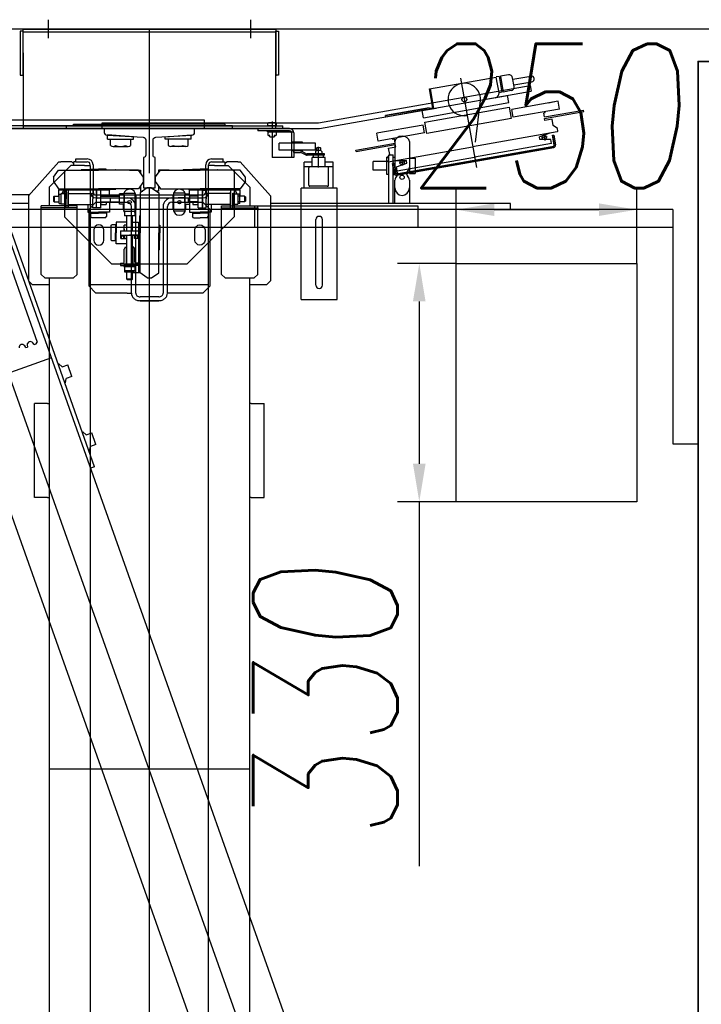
# Model space of a CAD drawing. Header units: millimetres. Extents: x 247761 to 294611, y 172579 to 236863.
# Tile 201 of 256: x 265551 to 266495, y 187381 to 188746. Entities that reach past the tile are written whole.
import ezdxf

# ---------------------------------------------------------------- set-up
doc = ezdxf.new("R2010")
doc.units = ezdxf.units.MM
doc.layers.add('DIM_COMP_AUX', color=7, linetype='Continuous', plot=False)
doc.layers.add('NOVÁ TENKÁ', color=240, linetype='Continuous')
doc.layers.add('OBRYSY', color=7, linetype='Continuous')
doc.styles.add('ROMANS', font='romans.shx', dxfattribs={"width": 0.75, "oblique": 5, "height": 200})
doc.dimstyles.new('KONE_mm', dxfattribs={"dimscale": 15, "dimtxt": 3.5, "dimasz": 3.5, "dimexe": 2, "dimexo": 0, "dimgap": 2, "dimtad": 1, "dimdec": 0, "dimrnd": 0.01, "dimzin": 0, "dimdsep": 46, "dimtxsty": 'ROMANS', "dimsah": 1, "dimcen": 0, "dimclrd": 256, "dimclre": 256, "dimclrt": 256, "dimadec": 1, "dimazin": 3, "dimtfac": 1, "dimtdec": 0, "dimtmove": 0, "dimatfit": 3, "dimfxl": 0, "dimtolj": 1, "dimtzin": 0, "dimarcsym": 0})

# ---------------------------------------------------------------- blocks, each defined once
blk = doc.blocks.new('*D490')
at = {"layer": 'Defpoints', "color": 0, "transparency": 16777216}
for p in [(700, 505), (774.6, 505), (700, 255)]:
    blk.add_point(p, dxfattribs=at)
at = {"layer": 'DIM_COMP_AUX', "lineweight": -2, "transparency": 16777216}
for p, q in [((700, 505), (804.6, 505)), ((774.6, 307.5), (774.6, 452.5)), ((700, 255), (804.6, 255))]:
    blk.add_line(p, q, dxfattribs=at)
at = {"layer": 'DIM_COMP_AUX', "transparency": 16777216}
for points in [[(783.4, 452.5), (765.9, 452.5), (774.6, 505)], [(783.4, 307.5), (765.9, 307.5), (774.6, 255)]]:
    blk.add_solid(points, dxfattribs=at)
at = {"layer": 'DIM_COMP_AUX', "transparency": 16777216, "insert": (904.6, 380), "char_height": 200, "attachment_point": 5, "rotation": 270, "style": 'ROMANS'}
blk.add_mtext('\\A1;250', dxfattribs=at)
blk = doc.blocks.new('*D491')
at = {"layer": 'Defpoints', "color": 0, "transparency": 16777216}
for p in [(370, 556.2), (370, 505), (700, 505)]:
    blk.add_point(p, dxfattribs=at)
at = {"layer": 'DIM_COMP_AUX', "lineweight": -2, "transparency": 16777216}
for p, q in [((370, 505), (370, 586.2)), ((700, 505), (700, 586.2)), ((370, 556.2), (-134.9, 556.2)), ((647.5, 556.2), (422.5, 556.2))]:
    blk.add_line(p, q, dxfattribs=at)
at = {"layer": 'DIM_COMP_AUX', "transparency": 16777216}
for points in [[(422.5, 565), (422.5, 547.5), (370, 556.2)], [(647.5, 565), (647.5, 547.5), (700, 556.2)]]:
    blk.add_solid(points, dxfattribs=at)
at = {"layer": 'DIM_COMP_AUX', "transparency": 16777216, "insert": (91.3, 686.2), "char_height": 200, "attachment_point": 5, "style": 'ROMANS'}
blk.add_mtext('\\A1;330', dxfattribs=at)
blk = doc.blocks.new('10020_Elevator_0')
at = {"layer": 'NOVÁ TENKÁ'}
for p, q in [((775, 205), (775, 1880)), ((750, 205), (750, 1855)), ((783, 1097.5), (783, 1430)), ((795, 1096.61), (795, 1412)), ((887, 1354), (887, 854)), ((899, 1354), (899, 854)), ((-885.49, 616.04), (885.09, 1245.09)), ((902.27, 1195.75), (591.26, 1085.42)), ((-891.82, 679.78), (527.46, 1183.53)), ((-526.87, 676.67), (892.48, 1180.44)), ((418.45, 1005.98), (894.59, 1174.5)), ((569.17, 1065.69), (527.46, 1183.53)), ((891, 815), (891, 1122)), ((583.58, 1101.1), (585.98, 1102.75)), ((583.58, 1101.1), (584.31, 1099.04)), ((587.21, 1099.27), (584.31, 1099.04)), ((676, 1097.5), (671, 1092.5)), ((671, 1092.5), (671, 1069)), ((794, 1097.5), (676, 1097.5)), ((841, 1055.5), (794, 1097.5)), ((991.79, 1105), (887, 1105)), ((887, 1105), (887, 755)), ((887, 755), (887, 1105)), ((887, 1105), (887, 755)), ((891, 1105), (891, 755)), ((960, 1105), (1025, 1105)), ((1021, 1105), (1021, 755)), ((1025, 1105), (1025, 755)), ((1025, 755), (1025, 1105)), ((1025, 1105), (1025, 755)), ((376, 1089), (506, 1089)), ((376, 1077), (376, 1089)), ((506, 1077), (506, 1089)), ((587.59, 1089.79), (589.99, 1091.44)), ((587.59, 1089.79), (588.71, 1086.64)), ((588.71, 1086.64), (591.26, 1085.42)), ((685, 1080), (680, 1075)), ((685, 1080), (780, 1080)), ((777, 1030), (777, 1080)), ((780, 1030), (780, 1080)), ((680, 1069), (-806, 1069)), ((0, 1069), (0, 791)), ((376, 1071), (376, 1077)), ((376, 1071), (376, 1069)), ((506, 1071), (506, 1077)), ((506, 1071), (506, 1069)), ((680, 1075), (680, 1035)), ((806, 1069), (780, 1069)), ((836, 1039), (806, 1069)), ((1037.91, 1070.03), (1012.09, 1070.03)), ((561.08, 1055.59), (556.95, 1050.76)), ((556.95, 1050.76), (559.62, 1043.22)), ((560.8, 1056.36), (561.08, 1055.59)), ((796.69, 1052.6), (782.31, 1052.6)), ((782.31, 1047.5), (782.31, 1052.6)), ((783, 1055.1), (783, 1052.6)), ((783, 1055.1), (796, 1055.1)), ((786.5, 1062.89), (785.5, 1061.89)), ((793.5, 1061.89), (785.5, 1061.89)), ((785.5, 1061.89), (785.5, 1055.1)), ((792.5, 1062.89), (786.5, 1062.89)), ((793.5, 1061.89), (792.5, 1062.89)), ((793.5, 1061.89), (793.5, 1055.1)), ((793.5, 1055.5), (802, 1055.5)), ((796, 1055.1), (796, 1052.6)), ((796.69, 1047.5), (796.69, 1052.6)), ((802, 985.5), (802, 1055.5)), ((802, 1055), (802, 985)), ((802, 1055), (802, 985)), ((813.5, 1062.89), (803.5, 1055.88)), ((803.5, 1055.88), (803.5, 1000.5)), ((819.5, 1062.89), (829.5, 1055.88)), ((829.5, 1055.88), (829.5, 1000.5)), ((841, 1055.5), (841, 1052.5)), ((841, 1037.5), (841, 1052.5)), ((534.41, 1047.02), (534.68, 1046.24)), ((534.68, 1046.24), (540.92, 1045.09)), ((543.59, 1037.54), (540.92, 1045.09)), ((543.59, 1037.54), (559.62, 1043.22)), ((764.5, 1047.5), (699.5, 982.5)), ((829.5, 1047.5), (764.5, 1047.5)), ((777, 1045.5), (789.5, 1045.5)), ((777, 1042.5), (777, 1045.5)), ((777, 1042.5), (780.5, 1042.5)), ((799, 1042.5), (778.5, 1042.5)), ((778.5, 1042.5), (799, 1042.5)), ((797.5, 1047.1), (781.5, 1047.1)), ((781.5, 1047.1), (781.5, 1045.5)), ((781.5, 1045.5), (797.5, 1045.5)), ((782, 1042.5), (782, 1008.5)), ((784.11, 1047.1), (794.89, 1047.1)), ((802, 1045.5), (789.5, 1045.5)), ((797, 1042.5), (797, 1008.5)), ((797.5, 1045.5), (797.5, 1047.1)), ((802, 1042.5), (798.5, 1042.5)), ((802, 1042.5), (802, 1045.5)), ((836, 1020), (836, 1039)), ((838, 1034.5), (841, 1037.5)), ((887, 1045), (887, 745)), ((887, 1045), (891, 1045)), ((891, 1045), (891, 745)), ((680, 1035), (685, 1030)), ((685, 1030), (780, 1030)), ((803, 1000.5), (803, 1024)), ((830, 1000.5), (830, 1024)), ((836, 1034.5), (841, 1034.5)), ((841, 1032), (841, 1034.5)), ((841, 1032), (845, 1032)), ((841, 1032), (841, 1016)), ((845, 1032), (845, 1016)), ((891, 1035), (893, 1035)), ((893, 1035), (893, 930)), ((836, 1012), (-837, 1012)), ((418.45, 1005.98), (416.45, 1011.64)), ((440.14, 1013.66), (440.41, 1012.88)), ((440.41, 1012.88), (446.66, 1011.72)), ((449.32, 1004.18), (446.66, 1011.72)), ((449.32, 1004.18), (465.35, 1009.85)), ((466.81, 1022.22), (462.68, 1017.39)), ((462.68, 1017.39), (465.35, 1009.85)), ((466.53, 1023), (466.81, 1022.22)), ((669, 1014), (659, 1004)), ((775, 1014), (669, 1014)), ((671, 1012), (671, 848)), ((763.5, 1009.98), (764.97, 1011.45)), ((763.5, 991.02), (763.5, 1009.98)), ((771, 1011.45), (764.97, 1011.45)), ((770, 1011.45), (770, 1000.5)), ((771, 1015.5), (771, 1000.5)), ((782, 1015.5), (771, 1015.5)), ((771, 1011.45), (771, 1000.5)), ((785, 1004), (775, 1014)), ((830, 1011.25), (831, 1011.25)), ((831, 1011.25), (831, 1000.5)), ((836, 1020), (836, 1012)), ((659, 961), (659, 1004)), ((770, 989.55), (770, 1000.5)), ((771, 985.5), (771, 1000.5)), ((771, 989.55), (771, 1000.5)), ((777, 997.5), (777, 1003.5)), ((777, 1003.5), (802, 1003.5)), ((777, 997.5), (802, 997.5)), ((777.25, 1008.5), (789.5, 1008.5)), ((777.25, 1003.5), (777.25, 1008.5)), ((782, 997.5), (782, 989.95)), ((782, 995.5), (782, 997.5)), ((785, 1004), (785, 961)), ((785.5, 997.5), (785.5, 971.5)), ((801.75, 1008.5), (789.5, 1008.5)), ((801.75, 1003.5), (789.5, 1003.5)), ((791, 1004), (791, 930)), ((793.5, 997.5), (793.5, 971.5)), ((795, 1004), (795, 930)), ((837, 1008), (799, 1008)), ((801.75, 1003.5), (801.75, 1008.5)), ((802, 992), (802, 1009)), ((803, 1009), (802, 1009)), ((803, 1000.5), (803, 977)), ((803.5, 945.12), (803.5, 1000.5)), ((829.5, 945.12), (829.5, 1000.5)), ((830, 1000.5), (830, 977)), ((831, 989.75), (831, 1000.5)), ((699.5, 982.5), (699.5, 877.5)), ((733.02, 983.5), (731.55, 982.03)), ((751.98, 983.5), (733.02, 983.5)), ((751.98, 983.5), (753.45, 982.03)), ((763.5, 991.02), (764.97, 989.55)), ((771, 989.55), (764.97, 989.55)), ((785.5, 985.5), (771, 985.5)), ((785.5, 989.95), (782, 989.95)), ((785, 984), (791, 984)), ((791, 984), (791, 961)), ((793.5, 985.5), (802, 985.5)), ((803, 992), (802, 992)), ((803, 984), (802, 985)), ((803, 984), (802, 985)), ((830, 989.75), (831, 989.75)), ((863.57, 983.86), (872.38, 983.86)), ((872.38, 988), (872.38, 952)), ((872.38, 988), (878.28, 988)), ((872.38, 983.86), (872.38, 956.14)), ((875.38, 952), (878.28, 988)), ((887, 995.5), (887, 698.04)), ((887, 995.5), (895, 995.5)), ((895, 995.5), (895, 698.04)), ((697.5, 970), (697.5, 957.5)), ((700.5, 970), (697.5, 970)), ((700.5, 970), (700.5, 966.5)), ((727.5, 976), (742.5, 976)), ((727.5, 961.5), (727.5, 976)), ((731.55, 976), (731.55, 982.03)), ((731.55, 977), (742.5, 977)), ((731.55, 976), (742.5, 976)), ((734.5, 969.75), (734.5, 961.5)), ((734.5, 969.75), (739.5, 969.75)), ((734.5, 968.75), (738.5, 968.75)), ((738.5, 968.75), (738.5, 965.25)), ((739.5, 970), (739.5, 945)), ((745.5, 970), (739.5, 970)), ((739.5, 969.75), (739.5, 957.5)), ((753.45, 977), (742.5, 977)), ((757.5, 976), (742.5, 976)), ((753.45, 976), (742.5, 976)), ((745.5, 970), (745.5, 945)), ((753.45, 976), (753.45, 982.03)), ((757.5, 961.5), (757.5, 976)), ((782.31, 965), (782.31, 971.5)), ((782.31, 971.5), (796.69, 971.5)), ((796.69, 965), (796.69, 971.5)), ((862.28, 980.39), (862.28, 959.61)), ((659, 961), (659, 955)), ((677.5, 960.5), (678.5, 961.5)), ((677.5, 954.5), (677.5, 960.5)), ((678.5, 961.5), (687.9, 961.5)), ((678.5, 953.5), (678.5, 961.5)), ((687.9, 951), (687.9, 964)), ((687.9, 964), (690.4, 964)), ((690.4, 964.69), (690.4, 950.31)), ((695.9, 964.69), (690.4, 964.69)), ((695.9, 965.5), (695.9, 949.5)), ((697.5, 965.5), (695.9, 965.5)), ((695.9, 952.11), (695.9, 962.89)), ((697.5, 949.5), (697.5, 965.5)), ((722.5, 962), (697.5, 962)), ((697.5, 961.5), (739.5, 961.5)), ((697.5, 950), (697.5, 957.5)), ((697.5, 945), (697.5, 957.5)), ((700.51, 966.79), (700.65, 965.85)), ((702, 965), (719.9, 965)), ((722.5, 963.5), (719.9, 965)), ((722.5, 963.5), (722.5, 961.5)), ((734.5, 965.25), (738.5, 965.25)), ((734.5, 964.25), (739.5, 964.25)), ((738.5, 965.25), (738.5, 967)), ((739.5, 945.25), (739.5, 957.5)), ((747.5, 965), (745.5, 965)), ((745.5, 965), (753.05, 965)), ((745.5, 961.5), (765.99, 961.5)), ((753.05, 961.5), (753.05, 965)), ((765.99, 950.32), (765.99, 964.7)), ((772.5, 964.7), (765.99, 964.7)), ((772.49, 962.9), (772.49, 952.11)), ((772.5, 965), (797.5, 965)), ((772.5, 965), (772.5, 950)), ((775.5, 966), (782.31, 966)), ((794.89, 965), (784.11, 965)), ((797.5, 965), (797.5, 950)), ((829.5, 957.5), (829.5, 942.5)), ((872.38, 956.14), (863.57, 956.14)), ((648.54, 943), (648.54, 917)), ((648.54, 917), (648.54, 943)), ((653.77, 917), (653.77, 943)), ((659, 955), (779, 955)), ((659, 949), (779, 949)), ((678.5, 953.5), (677.5, 954.5)), ((678.5, 953.5), (687.9, 953.5)), ((680.11, 933), (687.12, 943)), ((687.12, 943), (742.5, 943)), ((687.5, 953.5), (687.5, 945)), ((687.5, 953.5), (687.5, 943)), ((700.5, 945), (687.5, 945)), ((687.9, 951), (690.4, 951)), ((695.9, 950.31), (690.4, 950.31)), ((695.9, 949.5), (697.5, 949.5)), ((697.5, 950), (697.5, 954.5)), ((697.5, 953.5), (739.5, 953.5)), ((722.5, 953), (697.5, 953)), ((757.5, 945), (698.84, 945)), ((700.5, 945), (700.5, 948.5)), ((702, 950), (719.9, 950)), ((742.5, 943.5), (719, 943.5)), ((722.5, 951.5), (719.9, 950)), ((722.5, 951.5), (722.5, 953.5)), ((751, 945), (734, 945)), ((734, 943.5), (734, 945)), ((734.5, 945), (734.5, 950.75)), ((734.5, 950.75), (739.5, 950.75)), ((734.5, 949.75), (738.5, 949.75)), ((734.5, 946.25), (738.5, 946.25)), ((734.5, 945.25), (739.5, 945.25)), ((734.5, 945.25), (739.5, 945.25)), ((738.5, 946.5), (738.5, 949.75)), ((738.5, 946.25), (738.5, 949.75)), ((742.5, 943.5), (766, 943.5)), ((797.88, 943), (742.5, 943)), ((745.5, 953.5), (765.99, 953.5)), ((751, 943.5), (751, 945)), ((757.5, 953.5), (757.5, 945)), ((772.5, 950.32), (765.99, 950.32)), ((797.5, 950), (772.5, 950)), ((794.5, 949), (775.5, 949)), ((804.89, 933), (797.88, 943)), ((807.24, 942.5), (800.5, 942.5)), ((800.5, 942.5), (800.5, 939.26)), ((813.5, 938.11), (803.5, 945.12)), ((819.5, 938.11), (829.5, 945.12)), ((829.5, 942.5), (825.76, 942.5)), ((872.38, 952), (875.38, 952)), ((-805, 930), (805, 930)), ((-750, 930), (750, 930)), ((791, 930), (791, 856)), ((795, 930), (795, 856)), ((825.18, 930), (948.82, 930)), ((887, 930), (887, 715.55)), ((887, 930), (1025, 930)), ((893, 825), (893, 930)), ((680.11, 927), (687.12, 917)), ((687.12, 917), (742.5, 917)), ((742.5, 916.5), (719, 916.5)), ((731.75, 916.5), (731.75, 915.5)), ((731.75, 915.5), (742.5, 915.5)), ((797.88, 917), (742.5, 917)), ((742.5, 916.5), (766, 916.5)), ((753.25, 915.5), (742.5, 915.5)), ((753.25, 916.5), (753.25, 915.5)), ((804.89, 927), (797.88, 917)), ((800.5, 917.5), (800.5, 920.74)), ((807.24, 917.5), (800.5, 917.5)), ((813.5, 921.89), (803.5, 914.88)), ((803.5, 914.88), (803.5, 859.5)), ((819.5, 921.89), (829.5, 914.88)), ((829.5, 917.5), (825.76, 917.5)), ((829.5, 902.5), (829.5, 917.5)), ((829.5, 914.88), (829.5, 859.5)), ((779, 911), (659, 911)), ((659, 899), (659, 905)), ((659, 905), (779, 905)), ((872.38, 903.86), (863.57, 903.86)), ((872.38, 872), (872.38, 908)), ((872.38, 908), (875.38, 908)), ((872.38, 876.14), (872.38, 903.86)), ((875.38, 908), (878.28, 872)), ((659, 856), (659, 899)), ((772.5, 896), (797.5, 896)), ((772.5, 881), (772.5, 896)), ((775.5, 897), (794.5, 897)), ((785, 899), (785, 856)), ((791, 899), (791, 876)), ((791, 880), (791, 890)), ((797.5, 881), (797.5, 896)), ((862.28, 879.61), (862.28, 900.39)), ((764.5, 812.5), (699.5, 877.5)), ((771, 874.5), (771, 859.5)), ((785.5, 874.5), (771, 874.5)), ((797.5, 881), (772.5, 881)), ((782.31, 880), (775.5, 880)), ((782.31, 881), (782.31, 874.5)), ((784.11, 881), (794.89, 881)), ((794.89, 874.5), (784.11, 874.5)), ((785, 876), (791, 876)), ((785.5, 862.5), (785.5, 874.5)), ((793.5, 862.5), (793.5, 874.5)), ((793.5, 874.5), (802, 874.5)), ((796.69, 881), (796.69, 874.5)), ((803, 876), (802, 875)), ((802, 805), (802, 875)), ((802, 874.5), (802, 804.5)), ((803, 859.5), (803, 883)), ((830, 859.5), (830, 883)), ((863.57, 876.14), (872.38, 876.14)), ((763.5, 868.98), (764.97, 870.45)), ((763.5, 868.98), (763.5, 859.5)), ((771, 870.45), (764.97, 870.45)), ((770, 870.45), (770, 859.5)), ((771, 870.45), (771, 859.5)), ((777, 862.5), (802, 862.5)), ((777, 862.5), (777, 856.5)), ((782, 870.05), (782, 862.5)), ((785.5, 870.05), (782, 870.05)), ((803, 868), (802, 868)), ((802, 868), (802, 851)), ((830, 870.25), (831, 870.25)), ((831, 870.25), (831, 859.5)), ((872.38, 872), (878.28, 872)), ((-836, 848), (836, 848)), ((659, 856), (669, 846)), ((669, 846), (775, 846)), ((763.5, 850.02), (763.5, 859.5)), ((763.5, 850.02), (764.97, 848.55)), ((771, 848.55), (764.97, 848.55)), ((770, 848.55), (770, 859.5)), ((771, 844.5), (771, 859.5)), ((771, 848.55), (771, 859.5)), ((775, 846), (785, 856)), ((777, 856.5), (802, 856.5)), ((777.25, 856.5), (789.5, 856.5)), ((777.25, 856.5), (777.25, 851.5)), ((777.25, 851.5), (789.5, 851.5)), ((799, 856.5), (778.5, 856.5)), ((782, 817.5), (782, 851.5)), ((801.75, 856.5), (789.5, 856.5)), ((801.75, 851.5), (789.5, 851.5)), ((797, 817.5), (797, 851.5)), ((799, 852), (837, 852)), ((799, 848), (837, 848)), ((801.75, 856.5), (801.75, 851.5)), ((803, 851), (802, 851)), ((803, 859.5), (803, 836)), ((803.5, 804.12), (803.5, 859.5)), ((829.5, 804.12), (829.5, 859.5)), ((830, 859.5), (830, 836)), ((830, 848.75), (831, 848.75)), ((831, 848.75), (831, 859.5)), ((836, 840), (836, 848)), ((899, 854), (887, 854)), ((782, 844.5), (771, 844.5)), ((836, 840), (836, 821)), ((841, 844), (841, 828)), ((845, 844), (845, 828)), ((685, 830), (680, 825)), ((680, 825), (680, 785)), ((685, 830), (780, 830)), ((777, 830), (777, 780)), ((780, 830), (780, 780)), ((806, 791), (836, 821)), ((841, 825.5), (836, 825.5)), ((841, 822.5), (838, 825.5)), ((841, 828), (845, 828)), ((841, 828), (841, 825.5)), ((841, 807.5), (841, 822.5)), ((891, 825), (893, 825)), ((829.5, 812.5), (764.5, 812.5)), ((777, 817.5), (780.5, 817.5)), ((777, 817.5), (777, 814.5)), ((777, 814.5), (789.5, 814.5)), ((778.5, 817.5), (799, 817.5)), ((798.5, 817.5), (780.5, 817.5)), ((781.5, 814.5), (797.5, 814.5)), ((781.5, 812.9), (781.5, 814.5)), ((797.5, 812.9), (781.5, 812.9)), ((782.31, 812.9), (782.31, 807.4)), ((796.69, 807.4), (782.31, 807.4)), ((783, 804.9), (783, 807.4)), ((784.11, 812.9), (794.89, 812.9)), ((785.5, 798.11), (785.5, 807.4)), ((793.5, 798.11), (793.5, 807.4)), ((796, 804.9), (796, 807.4)), ((796.69, 812.9), (796.69, 807.4)), ((797.5, 814.5), (797.5, 812.9)), ((802, 817.5), (798.5, 817.5)), ((802, 817.5), (802, 814.5)), ((841, 807.5), (841, 804.5)), ((887, 815), (891, 815)), ((783, 804.9), (796, 804.9)), ((793.5, 798.11), (785.5, 798.11)), ((786.5, 797.11), (785.5, 798.11)), ((792.5, 797.11), (786.5, 797.11)), ((793.5, 798.11), (792.5, 797.11)), ((793.5, 804.5), (802, 804.5)), ((794, 762.5), (841, 804.5)), ((813.5, 797.11), (803.5, 804.12)), ((819.5, 797.11), (829.5, 804.12)), ((-806, 791), (680, 791)), ((376, 789), (376, 791)), ((376, 789), (376, 783)), ((376, 783), (376, 771)), ((506, 789), (506, 791)), ((506, 789), (506, 783)), ((506, 783), (506, 771)), ((671, 791), (671, 767.5)), ((680, 785), (685, 780)), ((685, 780), (774, 780)), ((750, 784), (780, 784)), ((750, 558), (750, 784)), ((777, 780), (774, 780)), ((777, 780), (780, 780)), ((806, 791), (780, 791)), ((780, 784), (780, 558)), ((887, 780), (884, 780)), ((884, 760), (884, 780)), ((887, 736), (887, 780)), ((1037.91, 789.97), (1012.09, 789.97)), ((376, 771), (506, 771)), ((671, 767.5), (676, 762.5)), ((877.4, 763), (877.4, 764.33)), ((881.86, 765.77), (877.94, 765.77)), ((882.4, 766.25), (884, 766.25)), ((882.4, 753.75), (882.4, 766.25)), ((882.4, 764.33), (882.4, 760)), ((884, 760), (884, 766.25)), ((891, 765.77), (894.46, 765.77)), ((891, 754.23), (891, 765.77)), ((895, 755.67), (895, 764.33)), ((794, 762.5), (676, 762.5)), ((783, 430), (783, 762.5)), ((882, 760), (847, 760)), ((847, 730), (847, 760)), ((877.4, 755.67), (877.4, 757)), ((881.86, 754.23), (877.94, 754.23)), ((882, 730.08), (882, 760)), ((882.4, 753.75), (884, 753.75)), ((884, 736), (884, 760)), ((896.79, 760), (886, 760)), ((887, 755), (991.79, 755)), ((894.46, 754.23), (891, 754.23)), ((1025, 755), (960, 755)), ((857, 750.18), (867, 750.18)), ((887, 745), (891, 745)), ((881, 733), (847, 733)), ((881, 730), (847, 730)), ((854, 730.18), (854, 720.68)), ((854, 730.18), (856, 730.18)), ((856, 732.18), (857, 732.18)), ((857, 732.18), (856, 732.18)), ((868, 732.18), (867, 732.18)), ((867, 732.18), (868, 732.18)), ((867, 700.18), (867, 725.18)), ((868, 718.18), (868, 732.18)), ((650.4, 720), (804.4, 720)), ((650.4, 720), (650.4, 670)), ((804.4, 670), (804.4, 720)), ((804.4, 715.68), (840.4, 715.68)), ((834, 675.68), (834, 715.68)), ((840.4, 704.68), (840.4, 715.68)), ((850, 687.68), (850, 711.68)), ((853.76, 719.74), (850.47, 713.56)), ((852, 687.68), (852, 711.68)), ((855.53, 718.8), (852.24, 712.62)), ((856, 718.18), (857, 718.18)), ((867, 718.18), (868, 718.18)), ((669.9, 699.5), (760.9, 699.5)), ((807, 683.68), (807, 707.68)), ((808.5, 709.18), (832.5, 709.18)), ((834, 704.68), (847, 704.68)), ((847, 686.68), (847, 704.68)), ((847, 702.68), (850, 702.68)), ((852, 698.99), (852, 692.36)), ((855.19, 700.1), (852.41, 700.1)), ((857, 700.18), (867, 700.18)), ((895.18, 695.96), (946.89, 402.68)), ((669.9, 690.5), (760.9, 690.5)), ((833.05, 695.68), (856.8, 695.68)), ((834, 686.68), (847, 686.68)), ((840.4, 675.68), (840.4, 686.68)), ((847, 688.68), (850, 688.68)), ((850, 687.68), (852, 687.68)), ((850.4, 695.68), (856.8, 695.68)), ((855.19, 691.26), (852.41, 691.26)), ((856.8, 695.68), (861.5, 695.68)), ((887.3, 694.57), (939.02, 401.29)), ((650.4, 670), (804.4, 670)), ((804.4, 675.68), (840.4, 675.68)), ((808.5, 682.18), (832.5, 682.18)), ((829.5, 620), (841.5, 620)), ((829.5, 601), (829.5, 620)), ((841.5, 601), (841.5, 620)), ((823.5, 601), (847.5, 601)), ((823.5, 598.5), (823.5, 601)), ((847.5, 598.5), (847.5, 601)), ((783, 598.5), (850.5, 598.5)), ((783, 592.5), (850.5, 592.5)), ((783, 590), (815.56, 590)), ((823.5, 592.5), (823.5, 590)), ((833.44, 590), (823.5, 590)), ((829.5, 588.96), (829.5, 590)), ((844.5, 590), (833.44, 590)), ((847.5, 590), (844.5, 590)), ((847.5, 592.5), (847.5, 590)), ((869.25, 590), (847.5, 590)), ((850.5, 598.5), (850.5, 592.5)), ((815.56, 570), (783, 570)), ((832.97, 570), (824.99, 570)), ((824.99, 570), (824.99, 562)), ((846.01, 562), (824.99, 562)), ((829.5, 570), (829.5, 571.04)), ((844.5, 570), (833.44, 570)), ((846.01, 570), (844.5, 570)), ((869.25, 570), (846.01, 570)), ((846.01, 570), (846.01, 562)), ((780, 558), (750, 558)), ((775, 430), (783, 430)), ((946.89, 402.68), (939.02, 401.29))]:
    blk.add_line(p, q, dxfattribs=at)
at = {"layer": 'NOVÁ TENKÁ', "ltscale": 0.25}
for p, q in [((855.19, 643.6), (857.16, 643.95)), ((855.19, 643.6), (864.74, 589.44)), ((857.16, 643.95), (866.71, 589.78)), ((869.69, 613.16), (880.53, 615.07)), ((891.81, 551.05), (880.53, 615.07)), ((841.13, 599.49), (841.94, 600.65)), ((841.94, 600.65), (845.39, 601.26)), ((845.39, 601.26), (851.18, 597.2)), ((880.98, 549.14), (869.69, 613.16)), ((904.97, 603.13), (903, 602.78)), ((913.68, 542.22), (903, 602.78)), ((915.65, 542.56), (904.97, 603.13)), ((822.42, 587.56), (860.8, 369.92)), ((860.8, 369.92), (822.42, 587.56)), ((824.78, 585.69), (824.39, 587.91)), ((824.39, 587.91), (824.78, 585.69)), ((838.64, 593.46), (824.85, 591.03)), ((824.85, 591.03), (838.64, 593.46)), ((838.99, 591.5), (825.2, 589.06)), ((838.99, 591.5), (825.2, 589.06)), ((828.68, 586.63), (834.09, 587.59)), ((834.09, 587.59), (839.3, 573.27)), ((838.99, 591.5), (838.64, 593.46)), ((838.64, 593.46), (838.99, 591.5)), ((841.13, 599.49), (861.8, 482.3)), ((842.96, 589.15), (842.96, 573.92)), ((851.18, 597.2), (860.05, 598.76)), ((860.05, 598.76), (861.78, 588.91)), ((861.78, 588.91), (864.74, 589.44)), ((866.71, 589.78), (872.12, 590.74)), ((871.78, 592.71), (873.25, 592.97)), ((872.12, 590.74), (871.78, 592.71)), ((824.78, 585.69), (862.38, 372.48)), ((824.78, 585.69), (862.38, 372.48)), ((828.68, 586.63), (847.52, 479.78)), ((844.14, 580.73), (835.86, 579.27)), ((840.73, 575.86), (839.27, 584.14)), ((839.3, 573.27), (842.96, 573.92)), ((880.22, 545.96), (895.98, 548.74)), ((900.89, 428.77), (880.22, 545.96)), ((880.98, 549.14), (891.81, 551.05)), ((895.98, 548.74), (916.64, 431.55)), ((902.1, 550.33), (911.94, 552.06)), ((902.1, 550.33), (922.93, 432.15)), ((911.94, 552.06), (915.33, 532.86)), ((913.68, 542.22), (915.65, 542.56)), ((915.53, 537.47), (914.67, 542.39)), ((942.3, 541.17), (914.72, 536.31)), ((915.53, 537.47), (942.12, 542.16)), ((942.12, 542.16), (958.45, 449.58)), ((956.74, 499.04), (832.89, 477.2)), ((866.36, 372.93), (847.52, 479.78)), ((882.46, 365.1), (861.8, 482.3)), ((868.08, 478.33), (922.05, 471.96)), ((926.17, 471.37), (932.78, 433.89)), ((937.33, 441.8), (936.63, 445.74)), ((936.78, 445.76), (958.45, 449.58)), ((959.29, 445.67), (937.33, 441.8)), ((959.64, 443.7), (937.67, 439.83)), ((939.58, 428.99), (937.67, 439.83)), ((939.69, 440.18), (939.35, 442.15)), ((957.62, 443.34), (957.27, 445.31)), ((959.29, 445.67), (958.59, 449.61)), ((961.55, 432.87), (959.64, 443.7)), ((916.64, 431.55), (900.89, 428.77)), ((902.69, 426.04), (913.52, 427.95)), ((913.97, 362.03), (902.69, 426.04)), ((924.81, 363.94), (913.52, 427.95)), ((922.93, 432.15), (932.78, 433.89)), ((945.38, 424.94), (957.49, 427.07)), ((947.49, 425.31), (951.9, 400.3)), ((955.37, 426.7), (959.78, 401.69)), ((878.87, 383.76), (870.59, 382.3)), ((871.77, 389.11), (875.43, 389.76)), ((871.77, 373.88), (871.77, 389.11)), ((875.46, 378.89), (874, 387.17)), ((880.64, 375.45), (875.43, 389.76)), ((898.25, 382.1), (901.2, 382.63)), ((899.99, 372.26), (898.25, 382.1)), ((901.2, 382.63), (910.75, 328.46)), ((903.17, 382.97), (908.59, 383.93)), ((903.17, 382.97), (912.72, 328.81)), ((908.94, 381.96), (908.59, 383.93)), ((908.94, 381.96), (910.41, 382.22)), ((862.38, 372.48), (862.77, 370.26)), ((862.38, 372.48), (862.77, 370.26)), ((877.71, 371.88), (863.92, 369.45)), ((863.92, 369.45), (877.71, 371.88)), ((878.06, 369.91), (864.27, 367.48)), ((878.06, 369.91), (864.27, 367.48)), ((866.36, 372.93), (871.77, 373.88)), ((877.71, 371.88), (878.06, 369.91)), ((877.71, 371.88), (878.06, 369.91)), ((887.07, 364.9), (891.12, 370.69)), ((891.12, 370.69), (899.99, 372.26)), ((924.03, 368.37), (922.46, 377.24)), ((882.46, 365.1), (883.62, 364.29)), ((883.62, 364.29), (887.07, 364.9)), ((913.97, 362.03), (924.81, 363.94)), ((910.75, 328.46), (912.72, 328.81))]:
    blk.add_line(p, q, dxfattribs=at)
at = {"layer": 'NOVÁ TENKÁ'}
for points in [[(887, 815), (887, 866.5), (887, 993.5), (887, 1122)], [(961, 1105), (1022, 1105), (1022, 1109), (961, 1109), (961, 1105)], [(802, 1048.39), (797, 1051.27), (796.69, 1051.09)], [(801.8, 1042.5), (802, 1042.61), (802, 1048.39)], [(802, 811.61), (797, 808.73), (796.69, 808.91)], [(801.8, 817.5), (802, 817.39), (802, 811.61)], [(875, 760), (875, 762.4), (875.6, 763), (877.4, 763)], [(877.4, 757), (875.6, 757), (875, 757.6), (875, 760)], [(961, 755), (1022, 755), (1022, 751), (961, 751), (961, 755)], [(857, 700.18), (857, 732.18), (857, 733.18), (857, 750.18)], [(867, 725.18), (867, 733.18), (867, 750.18)], [(856, 718.18), (856, 730.18), (856, 732.18)], [(855.19, 691.26), (856.8, 692.36), (856.8, 698.99), (855.19, 700.1)], [(856.8, 698.18), (860.3, 698.18), (860.8, 697.68), (860.8, 693.68), (860.3, 693.18), (856.8, 693.18)], [(775, 205), (450, 205), (450, 170)]]:
    blk.add_lwpolyline(points, dxfattribs=at)
for points in [[(732.5, 993), (746.5, 993, 1), (746.5, 1007), (732.5, 1007, 1), (732.5, 993, 1)], [(732.5, 867), (746.5, 867, -1), (746.5, 853), (732.5, 853, -1), (732.5, 867, -1)]]:
    blk.add_lwpolyline(points, format="xyb", dxfattribs=at)
at = {"layer": 'NOVÁ TENKÁ', "ltscale": 3}
blk.add_lwpolyline([(805, 922), (847, 922), (847, 922, -0.4142135), (850, 925), (871.2, 925, -0.3990272), (875.2, 921.21), (877.8, 871.29, 0.3990273), (881.8, 867.5), (887, 867.5), (887, 992.5), (881.8, 992.5, 0.3990272), (877.8, 988.71), (875.2, 938.79, -0.399027), (871.2, 935), (850, 935, -0.4142138), (847, 938), (847, 938), (805, 938)], format="xyb", close=True, dxfattribs=at)
at = {"layer": 'NOVÁ TENKÁ', "ltscale": 0.25}
for points in [[(903, 602.78), (904.97, 603.13), (914.78, 547.49), (912.81, 547.14), (911.94, 552.06)], [(915.65, 542.56), (913.68, 542.22), (912.81, 547.14), (914.78, 547.49)]]:
    blk.add_lwpolyline(points, close=True, dxfattribs=at)
at = {"layer": 'NOVÁ TENKÁ', "linetype": 'Continuous'}
blk.add_lwpolyline([(700, 255), (370, 255), (370, 505), (700, 505)], close=True, dxfattribs=at)
at = {"layer": 'NOVÁ TENKÁ', "lineweight": 35}
blk.add_lwpolyline([(-1080, 170), (980, 170), (980, 120), (-1080, 120)], close=True, dxfattribs=at)
at = {"layer": 'NOVÁ TENKÁ'}
for centre, radius in [((785, 957.5), 2.46), ((785, 888.5), 2.46), ((819.49, 580), 3)]:
    blk.add_circle(centre, radius, dxfattribs=at)
at = {"layer": 'NOVÁ TENKÁ', "ltscale": 0.25}
for centre, radius in [((840, 580), 3), ((927.29, 493.84), 3.4), ((874.73, 383.03), 3)]:
    blk.add_circle(centre, radius, dxfattribs=at)
at = {"layer": 'NOVÁ TENKÁ'}
for centre, radius, start, end in [((583.54, 1106.29), 4.3, 304.53137, 94.53137), ((587.55, 1094.98), 4.3, 304.53137, 94.53137), ((816.5, 1023.72), 39.28, 85.62002, 94.37998), ((797, 1045.5), 5, 0, 93.55462), ((797, 1045.5), 3, 0, 95.93115), ((803.5, 1024), 0.5, 90, 180), ((829.5, 1024), 0.5, 0, 90), ((799, 1004), 8, 90, 180), ((837, 1016), 8, 270, 0), ((837, 1016), 4, 270, 0), ((799, 1004), 4, 90, 180), ((867.57, 980.39), 5.29, 139.11761, 220.88239), ((803.5, 977), 0.5, 180, 270), ((829.5, 977), 0.5, 270, 0), ((883.06, 970), 20.69, 160.43422, 199.56578), ((702, 966.5), 1.5, 180, 270), ((775.5, 957.5), 8.5, 90, 122.16386), ((779, 961), 12, 270, 0), ((779, 961), 6, 270, 0), ((794.5, 957.5), 8.5, 270, 75.06951), ((867.57, 959.61), 5.29, 139.11761, 220.88239), ((702, 948.5), 1.5, 90, 180), ((718.99, 943), 0.5, 90, 180), ((766, 943), 0.5, 0, 90), ((775.5, 957.5), 8.5, 237.69718, 270), ((719.28, 930), 39.28, 175.62002, 184.37998), ((765.72, 930), 39.28, 355.62002, 4.37998), ((816.5, 977.28), 39.28, 265.62002, 274.37998), ((719, 917), 0.5, 180, 270), ((766, 917), 0.5, 270, 0), ((816.5, 882.72), 39.28, 85.62002, 94.37998), ((779, 899), 12, 0, 90), ((779, 899), 6, 0, 90), ((867.57, 900.39), 5.29, 139.11761, 220.88239), ((775.5, 888.5), 8.5, 90, 270), ((794.5, 888.5), 8.5, 284.93049, 90), ((883.06, 890), 20.69, 160.43422, 199.56578), ((803.5, 883), 0.5, 90, 180), ((829.5, 883), 0.5, 0, 90), ((867.57, 879.61), 5.29, 139.11761, 220.88239), ((799, 856), 8, 180, 270), ((799, 856), 4, 180, 270), ((837, 844), 8, 0, 90), ((837, 844), 4, 0, 90), ((803.5, 836), 0.5, 180, 270), ((829.5, 836), 0.5, 270, 0), ((797, 814.5), 5, 266.44538, 0), ((816.5, 836.28), 39.28, 265.62002, 274.37998), ((879.61, 764.33), 2.21, 139.11761, 180), ((880.19, 764.33), 2.21, 0, 40.88239), ((895, 773.19), 4, 180, 185.44733), ((892.79, 764.33), 2.21, 0, 40.88239), ((879.61, 755.67), 2.21, 180, 220.88239), ((880.19, 755.67), 2.21, 319.11761, 324.94662), ((880.19, 755.67), 2.21, 324.94662, 0), ((892.79, 755.67), 2.21, 319.11761, 0), ((881, 736), 6, 270, 0), ((881, 736), 3, 270, 289.47122), ((881, 736), 3, 270, 289.47122), ((881, 736), 3, 289.47122, 0), ((854, 711.68), 4, 151.92751, 180), ((854, 711.68), 2, 151.92751, 180), ((852, 720.68), 2, 331.92751, 0), ((852, 720.68), 4, 331.92751, 0), ((669.9, 695), 4.5, 90, 180), ((760.9, 695), 4.5, 0, 90), ((808.5, 707.68), 1.5, 90, 180), ((832.5, 707.68), 1.5, 0, 90), ((853.69, 698.99), 1.69, 139.11761, 180), ((907, 698.04), 20, 180, 190), ((907, 698.04), 12, 180, 190), ((669.9, 695), 4.5, 180, 270), ((760.9, 695), 4.5, 270, 0), ((808.5, 683.68), 1.5, 180, 270), ((832.5, 683.68), 1.5, 270, 0), ((853.69, 692.36), 1.69, 180, 220.88239), ((815.56, 582), 8, 41.81031, 90), ((824.5, 590), 4, 221.81031, 318.18969), ((833.44, 582), 8, 90, 138.18969), ((824.5, 570), 4, 41.81031, 138.18969), ((815.56, 578), 8, 270, 318.18969), ((833.44, 578), 8, 221.81031, 270)]:
    blk.add_arc(centre, radius, start, end, dxfattribs=at)
at = {"layer": 'NOVÁ TENKÁ', "ltscale": 0.25}
for centre, radius, start, end in [((825.37, 588.08), 3, 100, 190), ((825.37, 588.08), 3, 100, 190), ((825.37, 588.08), 1, 100, 190), ((825.37, 588.08), 1, 100, 190), ((927.29, 493.84), 22.5, 256.54231, 190), ((935.74, 451.67), 6, 190, 280), ((944.51, 429.86), 5, 190, 280), ((956.62, 432), 5, 280, 10), ((955.84, 401), 4, 190, 10), ((863.75, 370.44), 3, 190, 280), ((863.75, 370.44), 3, 190, 280), ((863.75, 370.44), 1, 190, 280), ((863.75, 370.44), 1, 190, 280)]:
    blk.add_arc(centre, radius, start, end, dxfattribs=at)
at = {"layer": 'NOVÁ TENKÁ'}
for centre, major_axis, ratio, start_param, end_param in [((804.87, 580), (-10.37, 0), 0.9642054, 4.712389, 7.8539816), ((869.25, 580), (0, 10), 0.7254197, 3.1415927, 6.2831853)]:
    blk.add_ellipse(centre, major_axis=major_axis, ratio=ratio, start_param=start_param, end_param=end_param, dxfattribs=at)
for points, knots in [([(659, 955), (657.63, 955), (654.8, 954.34), (651.33, 951.61), (649.06, 947.64), (648.54, 944.55), (648.54, 943)], [0, 0, 0, 0, 0.2339852, 0.4776314, 0.7343636, 1, 1, 1, 1]), ([(659, 955), (657.63, 955), (654.8, 954.34), (651.33, 951.61), (649.06, 947.64), (648.54, 944.55), (648.54, 943)], [0, 0, 0, 0, 0.2339852, 0.4776314, 0.7343636, 1, 1, 1, 1]), ([(659, 949), (658.32, 949), (656.9, 948.67), (655.17, 947.31), (654.03, 945.32), (653.77, 943.78), (653.77, 943)], [0, 0, 0, 0, 0.2339974, 0.4776355, 0.7343494, 1, 1, 1, 1]), ([(648.54, 917), (648.54, 915.45), (649.06, 912.36), (651.33, 908.39), (654.8, 905.66), (657.63, 905), (659, 905)], [0, 0, 0, 0, 0.2656364, 0.5223686, 0.7660148, 1, 1, 1, 1]), ([(648.54, 917), (648.54, 915.45), (649.06, 912.36), (651.33, 908.39), (654.8, 905.66), (657.63, 905), (659, 905)], [0, 0, 0, 0, 0.2656364, 0.5223686, 0.7660148, 1, 1, 1, 1]), ([(653.77, 917), (653.77, 916.22), (654.03, 914.68), (655.17, 912.69), (656.9, 911.33), (658.32, 911), (659, 911)], [0, 0, 0, 0, 0.2656506, 0.5223645, 0.7660026, 1, 1, 1, 1])]:
    blk.add_open_spline(points, degree=3, knots=knots, dxfattribs=at)
blk.add_point((805, 930), dxfattribs=at)
at = {"layer": 'NOVÁ TENKÁ', "linetype": 'ByBlock'}
for p in [(797.22, 856.5), (800.75, 856.5)]:
    blk.add_point(p, dxfattribs=at)
at = {"layer": 'DIM_COMP_AUX'}
dim = blk.add_linear_dim(base=(370, 556.23), p1=(700, 505), p2=(370, 505), angle=180, dimstyle='KONE_mm', override={"dimdec": 0}, dxfattribs=at)
dim.commit()
dim.dimension.update_dxf_attribs({"geometry": '*D491', "text_midpoint": (91.31, 686.23)})
dim = blk.add_linear_dim(base=(774.64, 505), p1=(700, 255), p2=(700, 505), angle=90, dimstyle='KONE_mm', override={"dimdec": 0}, dxfattribs=at)
dim.commit()
dim.dimension.update_dxf_attribs({"geometry": '*D490', "text_midpoint": (774.64, 380), "dimtype": 128})

msp = doc.modelspace()

# ---------------------------------------------------------------- linework, layer by layer
at = {"layer": 'OBRYSY'}
msp.add_line((266660.517, 188732.759), (264560.517, 188732.759), dxfattribs=at)

# ---------------------------------------------------------------- block references
at = {"rotation": 90}
msp.add_blockref('10020_Elevator_0', (266660.517, 187707.759), dxfattribs=at)

doc.saveas('drawing.dxf')
